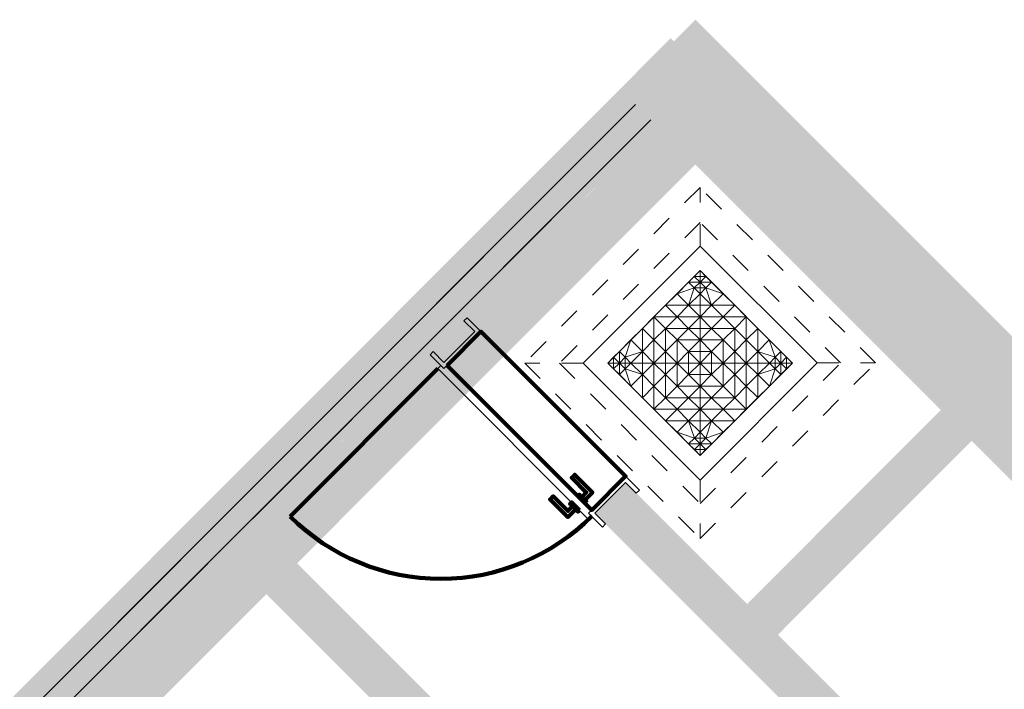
# Model space of a CAD drawing. Header units: metres. Extents: x 2695833.6 to 2695883.3, y 1261007.3 to 1261025.8.
# Tile 8 of 13: x 2695848.1 to 2695852.6, y 1261022.7 to 1261025.8. Entities that reach past the tile are written whole.
import ezdxf

# ---------------------------------------------------------------- set-up
doc = ezdxf.new("R2010")
doc.units = ezdxf.units.M
doc.linetypes.add('AUSGEZOGEN', pattern=[0])
doc.linetypes.add('VERDECKT2_S2', pattern=[0.09, 0.05, -0.04])
for name, color, linetype in [('_3505', 7, 'Continuous'), ('_3509', 7, 'Continuous'), ('_3808', 7, 'Continuous')]:
    doc.layers.add(name, color=color, linetype=linetype)
for name, color, linetype, lineweight in [('Daemmung', 7, 'AUSGEZOGEN', 35), ('Wand Beton bewehrt', 7, 'AUSGEZOGEN', 50), ('Wand Mauerwerk tragend', 7, 'AUSGEZOGEN', 50)]:
    doc.layers.add(name, color=color, linetype=linetype, lineweight=lineweight)
pattern_1 = [(45, (2695855, 1261000), (-0.1414214, 0.1414214), []), (45, (2695854.92929, 1261000.07071), (-0.1414214, 0.1414214), [])]

msp = doc.modelspace()

# ---------------------------------------------------------------- hatches: boundary and pattern name
at = {"layer": 'Daemmung', "lineweight": 18, "transparency": 33554687}
for points in [[(2695862.1866, 1261014.8036), (2695851.2261, 1261025.7563), (2695851.0706, 1261025.6007), (2695862.031, 1261014.6479)], [(2695851.0211, 1261025.5795), (2695851.2333, 1261025.3674), (2695851.3252, 1261025.4594), (2695851.113, 1261025.6714)], [(2695851.0211, 1261025.5795), (2695851.2333, 1261025.3674), (2695851.3252, 1261025.4594), (2695851.113, 1261025.6714)], [(2695851.0211, 1261025.5795), (2695851.2333, 1261025.3674), (2695851.3252, 1261025.4594), (2695851.113, 1261025.6714)], [(2695851.0211, 1261025.5795), (2695851.2333, 1261025.3674), (2695851.3252, 1261025.4594), (2695851.113, 1261025.6714)], [(2695849.0773, 1261023.2948), (2695851.2262, 1261025.4452), (2695851.0706, 1261025.6007), (2695848.9217, 1261023.4503)], [(2695843.9454, 1261018.4422), (2695851.0494, 1261025.5512), (2695851.0211, 1261025.5795), (2695843.9171, 1261018.4705)], [(2695843.9454, 1261018.4422), (2695851.0494, 1261025.5512), (2695851.0211, 1261025.5795), (2695843.9171, 1261018.4705)], [(2695843.9454, 1261018.4422), (2695851.0494, 1261025.5512), (2695851.0211, 1261025.5795), (2695843.9171, 1261018.4705)], [(2695843.9454, 1261018.4422), (2695851.0494, 1261025.5512), (2695851.0211, 1261025.5795), (2695843.9171, 1261018.4705)], [(2695851.2333, 1261025.3674), (2695853.2316, 1261023.3705), (2695853.3941, 1261023.5332), (2695851.3958, 1261025.5301)], [(2695851.2333, 1261025.3674), (2695853.5428, 1261023.0595), (2695853.7054, 1261023.2222), (2695851.3958, 1261025.5301)], [(2695851.2333, 1261025.3674), (2695853.5428, 1261023.0595), (2695853.7054, 1261023.2222), (2695851.3958, 1261025.5301)], [(2695851.3958, 1261025.5301), (2695851.2333, 1261025.3674), (2695853.5428, 1261023.0595), (2695853.7054, 1261023.2222)], [(2695844.0728, 1261018.2867), (2695849.0773, 1261023.2948), (2695848.9217, 1261023.4503), (2695843.9172, 1261018.4422)]]:
    msp.add_hatch(color=191, dxfattribs=at).paths.add_polyline_path(points)
at = {"layer": 'Wand Beton bewehrt', "lineweight": 18, "true_color": 0xb0e6b0, "transparency": 33554687}
for points in [[(2695853.1608, 1261023.4412), (2695851.0494, 1261025.5512), (2695850.908, 1261025.4097), (2695853.0194, 1261023.2997)], [(2695853.4721, 1261023.1302), (2695851.0494, 1261025.5512), (2695850.908, 1261025.4097), (2695853.3307, 1261022.9887)], [(2695853.4721, 1261023.1302), (2695851.0494, 1261025.5512), (2695850.908, 1261025.4097), (2695853.3307, 1261022.9887)], [(2695853.4721, 1261023.1302), (2695851.0494, 1261025.5512), (2695850.908, 1261025.4097), (2695853.3307, 1261022.9887)], [(2695861.6986, 1261014.9802), (2695851.2262, 1261025.4452), (2695851.0495, 1261025.2683), (2695861.5219, 1261014.8033)], [(2695851.0495, 1261025.2683), (2695849.2187, 1261023.4363), (2695849.3955, 1261023.2596), (2695851.2263, 1261025.0916)], [(2695849.9998, 1261024.2533), (2695850.0705, 1261024.1826), (2695850.2119, 1261024.3241), (2695850.1411, 1261024.3947)], [(2695852.3545, 1261023.9642), (2695851.4639, 1261023.0729), (2695851.6054, 1261022.9315), (2695852.496, 1261023.8228)], [(2695851.0114, 1261023.5251), (2695850.9051, 1261023.6313), (2695850.7637, 1261023.4899), (2695850.87, 1261023.3836)], [(2695851.6343, 1261021.0224), (2695849.0772, 1261023.5777), (2695848.9359, 1261023.4362), (2695851.4929, 1261020.8809)], [(2695851.6343, 1261021.0224), (2695849.0772, 1261023.5777), (2695848.9359, 1261023.4362), (2695851.4929, 1261020.8809)], [(2695851.6343, 1261021.0224), (2695849.0772, 1261023.5777), (2695848.9359, 1261023.4362), (2695851.4929, 1261020.8809)], [(2695852.3484, 1261022.1891), (2695851.0114, 1261023.5251), (2695850.87, 1261023.3836), (2695852.207, 1261022.0476)], [(2695849.2187, 1261023.4363), (2695844.0728, 1261018.2867), (2695844.2496, 1261018.11), (2695849.3955, 1261023.2596)], [(2695851.6343, 1261021.0224), (2695849.3955, 1261023.2596), (2695849.2542, 1261023.1181), (2695851.4929, 1261020.8809)]]:
    msp.add_hatch(color=9, dxfattribs=at).paths.add_polyline_path(points)
at = {"layer": 'Wand Mauerwerk tragend', "lineweight": 18, "true_color": 0xf5be96, "transparency": 33554687}
for points in [[(2695850.908, 1261025.4097), (2695846.0908, 1261020.5891), (2695846.2145, 1261020.4654), (2695851.0318, 1261025.286)], [(2695849.201, 1261023.454), (2695851.0318, 1261025.286), (2695850.908, 1261025.4097), (2695849.0772, 1261023.5777)], [(2695849.201, 1261023.454), (2695851.0318, 1261025.286), (2695850.908, 1261025.4097), (2695849.0772, 1261023.5777)], [(2695849.201, 1261023.454), (2695851.0318, 1261025.286), (2695850.908, 1261025.4097), (2695849.0772, 1261023.5777)], [(2695848.9359, 1261023.4362), (2695844.0691, 1261018.566), (2695844.1929, 1261018.4423), (2695849.0596, 1261023.3125)], [(2695848.9359, 1261023.4362), (2695844.0691, 1261018.566), (2695844.1929, 1261018.4423), (2695849.0596, 1261023.3125)], [(2695848.9359, 1261023.4362), (2695844.0691, 1261018.566), (2695844.1929, 1261018.4423), (2695849.0596, 1261023.3125)]]:
    msp.add_hatch(color=31, dxfattribs=at).paths.add_polyline_path(points)
at = {"layer": 'Wand Mauerwerk tragend', "lineweight": 18, "transparency": 33554687}
h = msp.add_hatch(dxfattribs=at)
h.set_pattern_fill('SCHRAFFUR_1', color=256, scale=0.05, style=0, pattern_type=2)
h.set_pattern_definition(pattern_1)
h.paths.add_polyline_path([(2695850.908, 1261025.4097), (2695846.0908, 1261020.5891), (2695846.2145, 1261020.4654), (2695851.0318, 1261025.286)], flags=0)
h = msp.add_hatch(dxfattribs=at)
h.set_pattern_fill('SCHRAFFUR_1', color=256, scale=0.05, style=0, pattern_type=2)
h.set_pattern_definition(pattern_1)
h.paths.add_polyline_path([(2695849.201, 1261023.454), (2695851.0318, 1261025.286), (2695850.908, 1261025.4097), (2695849.0772, 1261023.5777)], flags=0)
h = msp.add_hatch(dxfattribs=at)
h.set_pattern_fill('SCHRAFFUR_1', color=256, scale=0.05, style=0, pattern_type=2)
h.set_pattern_definition(pattern_1)
h.paths.add_polyline_path([(2695849.201, 1261023.454), (2695851.0318, 1261025.286), (2695850.908, 1261025.4097), (2695849.0772, 1261023.5777)], flags=0)
h = msp.add_hatch(dxfattribs=at)
h.set_pattern_fill('SCHRAFFUR_1', color=256, scale=0.05, style=0, pattern_type=2)
h.set_pattern_definition(pattern_1)
h.paths.add_polyline_path([(2695849.201, 1261023.454), (2695851.0318, 1261025.286), (2695850.908, 1261025.4097), (2695849.0772, 1261023.5777)], flags=0)
h = msp.add_hatch(dxfattribs=at)
h.set_pattern_fill('SCHRAFFUR_1', color=256, scale=0.05, style=0, pattern_type=2)
h.set_pattern_definition(pattern_1)
h.paths.add_polyline_path([(2695848.9359, 1261023.4362), (2695844.0691, 1261018.566), (2695844.1929, 1261018.4423), (2695849.0596, 1261023.3125)], flags=0)
h = msp.add_hatch(dxfattribs=at)
h.set_pattern_fill('SCHRAFFUR_1', color=256, scale=0.05, style=0, pattern_type=2)
h.set_pattern_definition(pattern_1)
h.paths.add_polyline_path([(2695848.9359, 1261023.4362), (2695844.0691, 1261018.566), (2695844.1929, 1261018.4423), (2695849.0596, 1261023.3125)], flags=0)
h = msp.add_hatch(dxfattribs=at)
h.set_pattern_fill('SCHRAFFUR_1', color=256, scale=0.05, style=0, pattern_type=2)
h.set_pattern_definition(pattern_1)
h.paths.add_polyline_path([(2695848.9359, 1261023.4362), (2695844.0691, 1261018.566), (2695844.1929, 1261018.4423), (2695849.0596, 1261023.3125)], flags=0)

# ---------------------------------------------------------------- linework, layer by layer
at = {"layer": '_3505', "color": 7, "linetype": 'AUSGEZOGEN', "lineweight": 100, "transparency": 33554687}
msp.add_line((2695850.0422, 1261024.1543), (2695849.3636, 1261023.4752), dxfattribs=at)
msp.add_arc((2695850.0564, 1261024.1684), 0.98, 225.0203, 315.0203, dxfattribs=at)
at = {"layer": '_3509', "color": 7, "linetype": 'VERDECKT2_S2', "lineweight": 13, "transparency": 33554687}
for p, q in [((2695851.2476, 1261024.7168), (2695851.2475, 1261024.9856)), ((2695850.7105, 1261024.1793), (2695850.4417, 1261024.1792)), ((2695851.7852, 1261024.1797), (2695852.0539, 1261024.1797)), ((2695851.248, 1261023.6421), (2695851.2481, 1261023.3734))]:
    msp.add_line(p, q, dxfattribs=at)
at = {"layer": '_3509', "color": 7, "linetype": 'AUSGEZOGEN', "lineweight": 13, "transparency": 33554687}
for p, q in [((2695851.2477, 1261024.6037), (2695851.248, 1261023.7553)), ((2695850.8236, 1261024.1793), (2695851.672, 1261024.1796))]:
    msp.add_line(p, q, dxfattribs=at)
at = {"layer": '_3509', "color": 7, "linetype": 'VERDECKT2_S2', "lineweight": 13, "transparency": 33554687}
for points in [[(2695850.4417, 1261024.1792), (2695851.2481, 1261023.3734), (2695852.0539, 1261024.1797), (2695851.2475, 1261024.9856), (2695850.4417, 1261024.1792)], [(2695850.6019, 1261024.1792), (2695851.2481, 1261023.5336), (2695851.8937, 1261024.1797), (2695851.2476, 1261024.8254), (2695850.6019, 1261024.1792)]]:
    msp.add_lwpolyline(points, close=True, dxfattribs=at)
at = {"layer": '_3509', "color": 7, "linetype": 'AUSGEZOGEN', "lineweight": 13, "transparency": 33554687}
for points in [[(2695850.7105, 1261024.1793), (2695851.248, 1261023.6421), (2695851.7852, 1261024.1797), (2695851.2476, 1261024.7168), (2695850.7105, 1261024.1793)], [(2695850.8236, 1261024.1793), (2695851.248, 1261023.7553), (2695851.672, 1261024.1796), (2695851.2477, 1261024.6037), (2695850.8236, 1261024.1793)]]:
    msp.add_lwpolyline(points, close=True, dxfattribs=at)
at = {"layer": '_3509', "color": 4, "linetype": 'AUSGEZOGEN', "lineweight": 13, "transparency": 33554687}
for points in [[(2695851.2742, 1261024.5772, 448.26), (2695851.2212, 1261024.5772, 448.26), (2695851.2477, 1261024.6037, 448.26)], [(2695851.2212, 1261024.5241, 448.2805), (2695851.1417, 1261024.4976, 448.26), (2695851.1947, 1261024.5506, 448.26)], [(2695851.2477, 1261024.5506, 448.271), (2695851.1947, 1261024.5506, 448.26), (2695851.2212, 1261024.5772, 448.26)], [(2695851.1947, 1261024.5506, 448.26), (2695851.2477, 1261024.5506, 448.271), (2695851.2212, 1261024.5241, 448.2805)], [(2695851.2212, 1261024.5772, 448.26), (2695851.2742, 1261024.5772, 448.26), (2695851.2477, 1261024.5506, 448.271)], [(2695851.2742, 1261024.5241, 448.2805), (2695851.2212, 1261024.5241, 448.2805), (2695851.2477, 1261024.5506, 448.271)], [(2695851.3007, 1261024.5507, 448.26), (2695851.2477, 1261024.5506, 448.271), (2695851.2742, 1261024.5772, 448.26)], [(2695851.2477, 1261024.5506, 448.271), (2695851.3007, 1261024.5507, 448.26), (2695851.2742, 1261024.5241, 448.2805)], [(2695851.3538, 1261024.4977, 448.26), (2695851.2742, 1261024.5241, 448.2805), (2695851.3007, 1261024.5507, 448.26)], [(2695851.1417, 1261024.4976, 448.26), (2695851.2212, 1261024.5241, 448.2805), (2695851.1947, 1261024.4446, 448.3256)], [(2695851.1947, 1261024.4446, 448.3256), (2695851.2212, 1261024.5241, 448.2805), (2695851.2477, 1261024.4976, 448.2983)], [(2695851.2212, 1261024.5241, 448.2805), (2695851.2742, 1261024.5241, 448.2805), (2695851.2477, 1261024.4976, 448.2983)], [(2695851.2742, 1261024.5241, 448.2805), (2695851.3008, 1261024.4446, 448.3256), (2695851.2477, 1261024.4976, 448.2983)], [(2695851.3008, 1261024.4446, 448.3256), (2695851.2742, 1261024.5241, 448.2805), (2695851.3538, 1261024.4977, 448.26)], [(2695851.1947, 1261024.4446, 448.3256), (2695851.0887, 1261024.4445, 448.26), (2695851.1417, 1261024.4976, 448.26)], [(2695851.3008, 1261024.4446, 448.3256), (2695851.1947, 1261024.4446, 448.3256), (2695851.2477, 1261024.4976, 448.2983)], [(2695851.4068, 1261024.4447, 448.26), (2695851.3008, 1261024.4446, 448.3256), (2695851.3538, 1261024.4977, 448.26)], [(2695851.1417, 1261024.3915, 448.342), (2695851.0356, 1261024.3915, 448.26), (2695851.0887, 1261024.4445, 448.26)], [(2695851.0887, 1261024.4445, 448.26), (2695851.1947, 1261024.4446, 448.3256), (2695851.1417, 1261024.3915, 448.342)], [(2695851.2478, 1261024.3916, 448.3725), (2695851.1417, 1261024.3915, 448.342), (2695851.1947, 1261024.4446, 448.3256)], [(2695851.1947, 1261024.4446, 448.3256), (2695851.3008, 1261024.4446, 448.3256), (2695851.2478, 1261024.3916, 448.3725)], [(2695851.3538, 1261024.3916, 448.342), (2695851.2478, 1261024.3916, 448.3725), (2695851.3008, 1261024.4446, 448.3256)], [(2695851.3008, 1261024.4446, 448.3256), (2695851.4068, 1261024.4447, 448.26), (2695851.3538, 1261024.3916, 448.342)], [(2695851.4599, 1261024.3916, 448.26), (2695851.3538, 1261024.3916, 448.342), (2695851.4068, 1261024.4447, 448.26)], [(2695851.0356, 1261024.3915, 448.26), (2695851.0357, 1261024.2854, 448.342), (2695850.9826, 1261024.3384, 448.26)], [(2695851.0357, 1261024.2854, 448.342), (2695851.0356, 1261024.3915, 448.26), (2695851.0887, 1261024.3385, 448.3475)], [(2695851.0356, 1261024.3915, 448.26), (2695851.1417, 1261024.3915, 448.342), (2695851.0887, 1261024.3385, 448.3475)], [(2695851.1947, 1261024.3385, 448.4006), (2695851.0887, 1261024.3385, 448.3475), (2695851.1417, 1261024.3915, 448.342)], [(2695851.1417, 1261024.3915, 448.342), (2695851.2478, 1261024.3916, 448.3725), (2695851.1947, 1261024.3385, 448.4006)], [(2695851.3008, 1261024.3386, 448.4006), (2695851.1947, 1261024.3385, 448.4006), (2695851.2478, 1261024.3916, 448.3725)], [(2695851.2478, 1261024.3916, 448.3725), (2695851.3538, 1261024.3916, 448.342), (2695851.3008, 1261024.3386, 448.4006)], [(2695851.4069, 1261024.3386, 448.3475), (2695851.3008, 1261024.3386, 448.4006), (2695851.3538, 1261024.3916, 448.342)], [(2695851.3538, 1261024.3916, 448.342), (2695851.4599, 1261024.3916, 448.26), (2695851.4069, 1261024.3386, 448.3475)], [(2695851.4599, 1261024.3916, 448.26), (2695851.4599, 1261024.2856, 448.342), (2695851.4069, 1261024.3386, 448.3475)], [(2695851.4599, 1261024.2856, 448.342), (2695851.4599, 1261024.3916, 448.26), (2695851.5129, 1261024.3386, 448.26)], [(2695850.9826, 1261024.3384, 448.26), (2695850.9827, 1261024.2324, 448.3256), (2695850.9296, 1261024.2854, 448.26)], [(2695850.9827, 1261024.2324, 448.3256), (2695850.9826, 1261024.3384, 448.26), (2695851.0357, 1261024.2854, 448.342)], [(2695851.0887, 1261024.3385, 448.3475), (2695851.0887, 1261024.2324, 448.4006), (2695851.0357, 1261024.2854, 448.342)], [(2695851.0887, 1261024.2324, 448.4006), (2695851.0887, 1261024.3385, 448.3475), (2695851.1417, 1261024.2855, 448.41)], [(2695851.0887, 1261024.3385, 448.3475), (2695851.1947, 1261024.3385, 448.4006), (2695851.1417, 1261024.2855, 448.41)], [(2695851.2478, 1261024.2855, 448.4358), (2695851.1417, 1261024.2855, 448.41), (2695851.1947, 1261024.3385, 448.4006)], [(2695851.1947, 1261024.3385, 448.4006), (2695851.3008, 1261024.3386, 448.4006), (2695851.2478, 1261024.2855, 448.4358)], [(2695851.3538, 1261024.2856, 448.41), (2695851.2478, 1261024.2855, 448.4358), (2695851.3008, 1261024.3386, 448.4006)], [(2695851.3008, 1261024.3386, 448.4006), (2695851.4069, 1261024.3386, 448.3475), (2695851.3538, 1261024.2856, 448.41)], [(2695851.4069, 1261024.3386, 448.3475), (2695851.4069, 1261024.2325, 448.4006), (2695851.3538, 1261024.2856, 448.41)], [(2695851.4069, 1261024.2325, 448.4006), (2695851.4069, 1261024.3386, 448.3475), (2695851.4599, 1261024.2856, 448.342)], [(2695851.5129, 1261024.3386, 448.26), (2695851.5129, 1261024.2326, 448.3256), (2695851.4599, 1261024.2856, 448.342)], [(2695851.5129, 1261024.2326, 448.3256), (2695851.5129, 1261024.3386, 448.26), (2695851.5659, 1261024.2856, 448.26)], [(2695850.9296, 1261024.2854, 448.26), (2695850.9031, 1261024.2059, 448.2805), (2695850.8766, 1261024.2324, 448.26)], [(2695850.9827, 1261024.2324, 448.3256), (2695850.9031, 1261024.2059, 448.2805), (2695850.9296, 1261024.2854, 448.26)], [(2695851.0357, 1261024.2854, 448.342), (2695851.0357, 1261024.1794, 448.3725), (2695850.9827, 1261024.2324, 448.3256)], [(2695851.0357, 1261024.1794, 448.3725), (2695851.0357, 1261024.2854, 448.342), (2695851.0887, 1261024.2324, 448.4006)], [(2695851.1417, 1261024.2855, 448.41), (2695851.1418, 1261024.1794, 448.4358), (2695851.0887, 1261024.2324, 448.4006)], [(2695851.1418, 1261024.1794, 448.4358), (2695851.1417, 1261024.2855, 448.41), (2695851.1948, 1261024.2325, 448.4475)], [(2695851.1417, 1261024.2855, 448.41), (2695851.2478, 1261024.2855, 448.4358), (2695851.1948, 1261024.2325, 448.4475)], [(2695851.3008, 1261024.2325, 448.4475), (2695851.1948, 1261024.2325, 448.4475), (2695851.2478, 1261024.2855, 448.4358)], [(2695851.2478, 1261024.2855, 448.4358), (2695851.3538, 1261024.2856, 448.41), (2695851.3008, 1261024.2325, 448.4475)], [(2695851.3538, 1261024.2856, 448.41), (2695851.3539, 1261024.1795, 448.4358), (2695851.3008, 1261024.2325, 448.4475)], [(2695851.3539, 1261024.1795, 448.4358), (2695851.3538, 1261024.2856, 448.41), (2695851.4069, 1261024.2325, 448.4006)], [(2695851.4599, 1261024.2856, 448.342), (2695851.4599, 1261024.1795, 448.3725), (2695851.4069, 1261024.2325, 448.4006)], [(2695851.4599, 1261024.1795, 448.3725), (2695851.4599, 1261024.2856, 448.342), (2695851.5129, 1261024.2326, 448.3256)], [(2695851.5659, 1261024.2856, 448.26), (2695851.5925, 1261024.2061, 448.2805), (2695851.5129, 1261024.2326, 448.3256)], [(2695851.5925, 1261024.2061, 448.2805), (2695851.5659, 1261024.2856, 448.26), (2695851.619, 1261024.2326, 448.26)], [(2695850.8766, 1261024.2324, 448.26), (2695850.8766, 1261024.1793, 448.271), (2695850.8501, 1261024.2058, 448.26)], [(2695850.8766, 1261024.1793, 448.271), (2695850.8766, 1261024.2324, 448.26), (2695850.9031, 1261024.2059, 448.2805)], [(2695850.9031, 1261024.2059, 448.2805), (2695850.9827, 1261024.2324, 448.3256), (2695850.9297, 1261024.1794, 448.2983)], [(2695850.9827, 1261024.2324, 448.3256), (2695850.9827, 1261024.1263, 448.3256), (2695850.9297, 1261024.1794, 448.2983)], [(2695850.9827, 1261024.1263, 448.3256), (2695850.9827, 1261024.2324, 448.3256), (2695851.0357, 1261024.1794, 448.3725)], [(2695851.0887, 1261024.2324, 448.4006), (2695851.0888, 1261024.1264, 448.4006), (2695851.0357, 1261024.1794, 448.3725)], [(2695851.0888, 1261024.1264, 448.4006), (2695851.0887, 1261024.2324, 448.4006), (2695851.1418, 1261024.1794, 448.4358)], [(2695851.1948, 1261024.2325, 448.4475), (2695851.1948, 1261024.1264, 448.4475), (2695851.1418, 1261024.1794, 448.4358)], [(2695851.1948, 1261024.1264, 448.4475), (2695851.1948, 1261024.2325, 448.4475), (2695851.2478, 1261024.1795, 448.46)], [(2695851.1948, 1261024.2325, 448.4475), (2695851.3008, 1261024.2325, 448.4475), (2695851.2478, 1261024.1795, 448.46)], [(2695851.3008, 1261024.2325, 448.4475), (2695851.3009, 1261024.1265, 448.4475), (2695851.2478, 1261024.1795, 448.46)], [(2695851.3009, 1261024.1265, 448.4475), (2695851.3008, 1261024.2325, 448.4475), (2695851.3539, 1261024.1795, 448.4358)], [(2695851.4069, 1261024.2325, 448.4006), (2695851.4069, 1261024.1265, 448.4006), (2695851.3539, 1261024.1795, 448.4358)], [(2695851.4069, 1261024.1265, 448.4006), (2695851.4069, 1261024.2325, 448.4006), (2695851.4599, 1261024.1795, 448.3725)], [(2695851.5129, 1261024.2326, 448.3256), (2695851.513, 1261024.1265, 448.3256), (2695851.4599, 1261024.1795, 448.3725)], [(2695851.5129, 1261024.2326, 448.3256), (2695851.5925, 1261024.2061, 448.2805), (2695851.566, 1261024.1796, 448.2983)], [(2695851.513, 1261024.1265, 448.3256), (2695851.5129, 1261024.2326, 448.3256), (2695851.566, 1261024.1796, 448.2983)], [(2695851.619, 1261024.2326, 448.26), (2695851.619, 1261024.1796, 448.271), (2695851.5925, 1261024.2061, 448.2805)], [(2695851.619, 1261024.1796, 448.271), (2695851.619, 1261024.2326, 448.26), (2695851.6455, 1261024.2061, 448.26)], [(2695850.8501, 1261024.2058, 448.26), (2695850.8501, 1261024.1528, 448.26), (2695850.8236, 1261024.1793, 448.26)], [(2695850.8501, 1261024.1528, 448.26), (2695850.8501, 1261024.2058, 448.26), (2695850.8766, 1261024.1793, 448.271)], [(2695850.9031, 1261024.2059, 448.2805), (2695850.9032, 1261024.1528, 448.2805), (2695850.8766, 1261024.1793, 448.271)], [(2695850.9032, 1261024.1528, 448.2805), (2695850.9031, 1261024.2059, 448.2805), (2695850.9297, 1261024.1794, 448.2983)], [(2695851.5925, 1261024.2061, 448.2805), (2695851.5925, 1261024.1531, 448.2805), (2695851.566, 1261024.1796, 448.2983)], [(2695851.5925, 1261024.1531, 448.2805), (2695851.5925, 1261024.2061, 448.2805), (2695851.619, 1261024.1796, 448.271)], [(2695851.6455, 1261024.2061, 448.26), (2695851.6455, 1261024.1531, 448.26), (2695851.619, 1261024.1796, 448.271)], [(2695851.6455, 1261024.1531, 448.26), (2695851.6455, 1261024.2061, 448.26), (2695851.672, 1261024.1796, 448.26)], [(2695850.8766, 1261024.1793, 448.271), (2695850.8767, 1261024.1263, 448.26), (2695850.8501, 1261024.1528, 448.26)], [(2695850.8767, 1261024.1263, 448.26), (2695850.8766, 1261024.1793, 448.271), (2695850.9032, 1261024.1528, 448.2805)], [(2695850.9032, 1261024.1528, 448.2805), (2695850.9297, 1261024.0733, 448.26), (2695850.8767, 1261024.1263, 448.26)], [(2695850.9827, 1261024.1263, 448.3256), (2695850.9032, 1261024.1528, 448.2805), (2695850.9297, 1261024.1794, 448.2983)], [(2695850.9297, 1261024.0733, 448.26), (2695850.9032, 1261024.1528, 448.2805), (2695850.9827, 1261024.1263, 448.3256)], [(2695851.0357, 1261024.1794, 448.3725), (2695851.0358, 1261024.0733, 448.342), (2695850.9827, 1261024.1263, 448.3256)], [(2695851.0358, 1261024.0733, 448.342), (2695851.0357, 1261024.1794, 448.3725), (2695851.0888, 1261024.1264, 448.4006)], [(2695851.1418, 1261024.1794, 448.4358), (2695851.1418, 1261024.0734, 448.41), (2695851.0888, 1261024.1264, 448.4006)], [(2695851.1418, 1261024.0734, 448.41), (2695851.1418, 1261024.1794, 448.4358), (2695851.1948, 1261024.1264, 448.4475)], [(2695851.3009, 1261024.1265, 448.4475), (2695851.1948, 1261024.1264, 448.4475), (2695851.2478, 1261024.1795, 448.46)], [(2695851.3539, 1261024.1795, 448.4358), (2695851.3539, 1261024.0734, 448.41), (2695851.3009, 1261024.1265, 448.4475)], [(2695851.3539, 1261024.0734, 448.41), (2695851.3539, 1261024.1795, 448.4358), (2695851.4069, 1261024.1265, 448.4006)], [(2695851.4599, 1261024.1795, 448.3725), (2695851.46, 1261024.0735, 448.342), (2695851.4069, 1261024.1265, 448.4006)], [(2695851.46, 1261024.0735, 448.342), (2695851.4599, 1261024.1795, 448.3725), (2695851.513, 1261024.1265, 448.3256)], [(2695851.5925, 1261024.1531, 448.2805), (2695851.513, 1261024.1265, 448.3256), (2695851.566, 1261024.1796, 448.2983)], [(2695851.513, 1261024.1265, 448.3256), (2695851.5925, 1261024.1531, 448.2805), (2695851.566, 1261024.0735, 448.26)], [(2695851.566, 1261024.0735, 448.26), (2695851.5925, 1261024.1531, 448.2805), (2695851.619, 1261024.1266, 448.26)], [(2695851.619, 1261024.1796, 448.271), (2695851.619, 1261024.1266, 448.26), (2695851.5925, 1261024.1531, 448.2805)], [(2695851.619, 1261024.1266, 448.26), (2695851.619, 1261024.1796, 448.271), (2695851.6455, 1261024.1531, 448.26)], [(2695850.9827, 1261024.1263, 448.3256), (2695850.9828, 1261024.0203, 448.26), (2695850.9297, 1261024.0733, 448.26)], [(2695850.9828, 1261024.0203, 448.26), (2695850.9827, 1261024.1263, 448.3256), (2695851.0358, 1261024.0733, 448.342)], [(2695851.0888, 1261024.1264, 448.4006), (2695851.0888, 1261024.0203, 448.3475), (2695851.0358, 1261024.0733, 448.342)], [(2695851.0888, 1261024.0203, 448.3475), (2695851.0888, 1261024.1264, 448.4006), (2695851.1418, 1261024.0734, 448.41)], [(2695851.2479, 1261024.0734, 448.4358), (2695851.1418, 1261024.0734, 448.41), (2695851.1948, 1261024.1264, 448.4475)], [(2695851.1948, 1261024.1264, 448.4475), (2695851.3009, 1261024.1265, 448.4475), (2695851.2479, 1261024.0734, 448.4358)], [(2695851.3539, 1261024.0734, 448.41), (2695851.2479, 1261024.0734, 448.4358), (2695851.3009, 1261024.1265, 448.4475)], [(2695851.4069, 1261024.1265, 448.4006), (2695851.407, 1261024.0204, 448.3475), (2695851.3539, 1261024.0734, 448.41)], [(2695851.407, 1261024.0204, 448.3475), (2695851.4069, 1261024.1265, 448.4006), (2695851.46, 1261024.0735, 448.342)], [(2695851.513, 1261024.1265, 448.3256), (2695851.513, 1261024.0205, 448.26), (2695851.46, 1261024.0735, 448.342)], [(2695851.513, 1261024.0205, 448.26), (2695851.513, 1261024.1265, 448.3256), (2695851.566, 1261024.0735, 448.26)], [(2695851.0358, 1261024.0733, 448.342), (2695851.0358, 1261023.9673, 448.26), (2695850.9828, 1261024.0203, 448.26)], [(2695851.0358, 1261023.9673, 448.26), (2695851.0358, 1261024.0733, 448.342), (2695851.0888, 1261024.0203, 448.3475)], [(2695851.1949, 1261024.0204, 448.4006), (2695851.0888, 1261024.0203, 448.3475), (2695851.1418, 1261024.0734, 448.41)], [(2695851.1418, 1261024.0734, 448.41), (2695851.2479, 1261024.0734, 448.4358), (2695851.1949, 1261024.0204, 448.4006)], [(2695851.3009, 1261024.0204, 448.4006), (2695851.1949, 1261024.0204, 448.4006), (2695851.2479, 1261024.0734, 448.4358)], [(2695851.2479, 1261024.0734, 448.4358), (2695851.3539, 1261024.0734, 448.41), (2695851.3009, 1261024.0204, 448.4006)], [(2695851.407, 1261024.0204, 448.3475), (2695851.3009, 1261024.0204, 448.4006), (2695851.3539, 1261024.0734, 448.41)], [(2695851.46, 1261024.0735, 448.342), (2695851.46, 1261023.9674, 448.26), (2695851.407, 1261024.0204, 448.3475)], [(2695851.46, 1261023.9674, 448.26), (2695851.46, 1261024.0735, 448.342), (2695851.513, 1261024.0205, 448.26)], [(2695851.1419, 1261023.9673, 448.342), (2695851.0358, 1261023.9673, 448.26), (2695851.0888, 1261024.0203, 448.3475)], [(2695851.0888, 1261024.0203, 448.3475), (2695851.1949, 1261024.0204, 448.4006), (2695851.1419, 1261023.9673, 448.342)], [(2695851.2479, 1261023.9674, 448.3725), (2695851.1419, 1261023.9673, 448.342), (2695851.1949, 1261024.0204, 448.4006)], [(2695851.1949, 1261024.0204, 448.4006), (2695851.3009, 1261024.0204, 448.4006), (2695851.2479, 1261023.9674, 448.3725)], [(2695851.354, 1261023.9674, 448.342), (2695851.2479, 1261023.9674, 448.3725), (2695851.3009, 1261024.0204, 448.4006)], [(2695851.3009, 1261024.0204, 448.4006), (2695851.407, 1261024.0204, 448.3475), (2695851.354, 1261023.9674, 448.342)], [(2695851.46, 1261023.9674, 448.26), (2695851.354, 1261023.9674, 448.342), (2695851.407, 1261024.0204, 448.3475)], [(2695851.0358, 1261023.9673, 448.26), (2695851.1419, 1261023.9673, 448.342), (2695851.0888, 1261023.9143, 448.26)], [(2695851.1949, 1261023.9143, 448.3256), (2695851.0888, 1261023.9143, 448.26), (2695851.1419, 1261023.9673, 448.342)], [(2695851.1419, 1261023.9673, 448.342), (2695851.2479, 1261023.9674, 448.3725), (2695851.1949, 1261023.9143, 448.3256)], [(2695851.3009, 1261023.9144, 448.3256), (2695851.1949, 1261023.9143, 448.3256), (2695851.2479, 1261023.9674, 448.3725)], [(2695851.2479, 1261023.9674, 448.3725), (2695851.354, 1261023.9674, 448.342), (2695851.3009, 1261023.9144, 448.3256)], [(2695851.407, 1261023.9144, 448.26), (2695851.3009, 1261023.9144, 448.3256), (2695851.354, 1261023.9674, 448.342)], [(2695851.354, 1261023.9674, 448.342), (2695851.46, 1261023.9674, 448.26), (2695851.407, 1261023.9144, 448.26)], [(2695851.0888, 1261023.9143, 448.26), (2695851.1949, 1261023.9143, 448.3256), (2695851.1419, 1261023.8613, 448.26)], [(2695851.1949, 1261023.9143, 448.3256), (2695851.2214, 1261023.8348, 448.2805), (2695851.1419, 1261023.8613, 448.26)], [(2695851.1949, 1261023.9143, 448.3256), (2695851.3009, 1261023.9144, 448.3256), (2695851.2479, 1261023.8613, 448.2983)], [(2695851.2214, 1261023.8348, 448.2805), (2695851.1949, 1261023.9143, 448.3256), (2695851.2479, 1261023.8613, 448.2983)], [(2695851.3009, 1261023.9144, 448.3256), (2695851.2745, 1261023.8348, 448.2805), (2695851.2479, 1261023.8613, 448.2983)], [(2695851.354, 1261023.8613, 448.26), (2695851.2745, 1261023.8348, 448.2805), (2695851.3009, 1261023.9144, 448.3256)], [(2695851.3009, 1261023.9144, 448.3256), (2695851.407, 1261023.9144, 448.26), (2695851.354, 1261023.8613, 448.26)], [(2695851.1419, 1261023.8613, 448.26), (2695851.2214, 1261023.8348, 448.2805), (2695851.1949, 1261023.8083, 448.26)], [(2695851.248, 1261023.8083, 448.271), (2695851.1949, 1261023.8083, 448.26), (2695851.2214, 1261023.8348, 448.2805)], [(2695851.2745, 1261023.8348, 448.2805), (2695851.2214, 1261023.8348, 448.2805), (2695851.2479, 1261023.8613, 448.2983)], [(2695851.2214, 1261023.8348, 448.2805), (2695851.2745, 1261023.8348, 448.2805), (2695851.248, 1261023.8083, 448.271)], [(2695851.301, 1261023.8083, 448.26), (2695851.248, 1261023.8083, 448.271), (2695851.2745, 1261023.8348, 448.2805)], [(2695851.2745, 1261023.8348, 448.2805), (2695851.354, 1261023.8613, 448.26), (2695851.301, 1261023.8083, 448.26)], [(2695851.1949, 1261023.8083, 448.26), (2695851.248, 1261023.8083, 448.271), (2695851.2215, 1261023.7818, 448.26)], [(2695851.2745, 1261023.7818, 448.26), (2695851.2215, 1261023.7818, 448.26), (2695851.248, 1261023.8083, 448.271)], [(2695851.2215, 1261023.7818, 448.26), (2695851.2745, 1261023.7818, 448.26), (2695851.248, 1261023.7553, 448.26)], [(2695851.248, 1261023.8083, 448.271), (2695851.301, 1261023.8083, 448.26), (2695851.2745, 1261023.7818, 448.26)]]:
    msp.add_3dface(points, dxfattribs=at)
at = {"layer": '_3808', "color": 7, "linetype": 'AUSGEZOGEN', "lineweight": 13, "transparency": 33554687}
for points in [[(2695850.1553, 1261024.2392), (2695850.2402, 1261024.3241), (2695850.1765, 1261024.3877), (2695850.1624, 1261024.3735), (2695850.2119, 1261024.3241), (2695850.0705, 1261024.1826), (2695850.021, 1261024.2321), (2695850.0068, 1261024.2179), (2695850.0705, 1261024.1543), (2695850.1553, 1261024.2392)], [(2695850.7496, 1261023.504), (2695850.0846, 1261024.1684), (2695850.0705, 1261024.1543), (2695850.0564, 1261024.1684), (2695850.0422, 1261024.1543), (2695850.7354, 1261023.4616), (2695850.7496, 1261023.4757), (2695850.7354, 1261023.4899), (2695850.7496, 1261023.504)], [(2695850.8344, 1261023.5606), (2695850.9051, 1261023.6313), (2695850.9546, 1261023.5819), (2695850.9687, 1261023.596), (2695850.9051, 1261023.6596), (2695850.7354, 1261023.4899), (2695850.7991, 1261023.4262), (2695850.8132, 1261023.4404), (2695850.7637, 1261023.4899), (2695850.8344, 1261023.5606)]]:
    msp.add_lwpolyline(points, close=True, dxfattribs=at)
at = {"layer": '_3808', "color": 7, "linetype": 'AUSGEZOGEN', "lineweight": 140, "transparency": 33554687}
for points in [[(2695850.0846, 1261024.1684), (2695850.7496, 1261023.504), (2695850.9051, 1261023.6596), (2695850.2402, 1261024.3241), (2695850.0846, 1261024.1684)], [(2695850.7177, 1261023.55), (2695850.7036, 1261023.5641), (2695850.7248, 1261023.5853), (2695850.6576, 1261023.6525), (2695850.6717, 1261023.6666), (2695850.7531, 1261023.5853), (2695850.7177, 1261023.55)], [(2695850.7177, 1261023.55), (2695850.7036, 1261023.5641), (2695850.7248, 1261023.5853), (2695850.6576, 1261023.6525), (2695850.6717, 1261023.6666), (2695850.7531, 1261023.5853), (2695850.7177, 1261023.55)], [(2695850.6753, 1261023.5075), (2695850.6612, 1261023.5216), (2695850.64, 1261023.5004), (2695850.5728, 1261023.5676), (2695850.5586, 1261023.5534), (2695850.64, 1261023.4721), (2695850.6753, 1261023.5075)], [(2695850.7283, 1261023.5393), (2695850.693, 1261023.5747), (2695850.6859, 1261023.5676), (2695850.7213, 1261023.5323), (2695850.7283, 1261023.5393)], [(2695850.693, 1261023.504), (2695850.6576, 1261023.5393), (2695850.6506, 1261023.5322), (2695850.6859, 1261023.4969), (2695850.693, 1261023.504)]]:
    msp.add_lwpolyline(points, close=True, dxfattribs=at)

doc.saveas('drawing.dxf')
